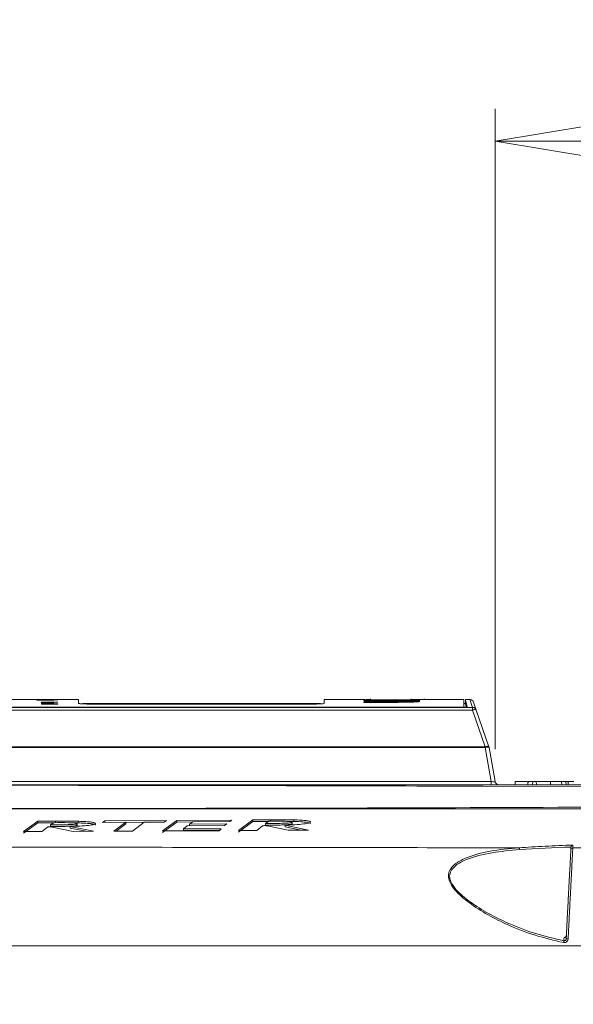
# Model space of a CAD drawing. Header units: millimetres. Extents: x 0 to 2100, y 0 to 1485.
# Tile 74 of 118: x 1267 to 1353, y 512 to 664. Entities that reach past the tile are written whole.
import ezdxf

# ---------------------------------------------------------------- set-up
doc = ezdxf.new("R2010")
doc.units = ezdxf.units.MM
doc.header["$LTSCALE"] = 5
doc.styles.add('SLDTEXTSTYLE1', font='TXT', dxfattribs={"width": 0.75})
doc.dimstyles.new('SLDDIMSTYLE0', dxfattribs={"dimtxt": 12.5, "dimasz": 15, "dimexe": 0, "dimexo": 0.0625, "dimgap": 3.125, "dimtad": 1, "dimdec": 0, "dimlfac": 0.8, "dimrnd": 1e-09, "dimzin": 12, "dimdsep": 46, "dimtxsty": 'SLDTEXTSTYLE1', "dimblk1": 'CLOSED', "dimblk2": 'CLOSED', "dimsah": 1, "dimcen": 0.09, "dimadec": 0, "dimazin": 3, "dimtfac": 1, "dimtofl": 0, "dimtmove": 0, "dimatfit": 3, "dimldrblk": 'CLOSED', "dimfxl": 1, "dimfrac": 2, "dimtolj": 1, "dimtzin": 12, "dimarcsym": 0})

# ---------------------------------------------------------------- blocks, each defined once
blk = doc.blocks.new('_CLOSED')
at = {"color": 0, "linetype": 'ByBlock', "lineweight": -2}
for p, q in [((-1, 0.166667), (0, 0)), ((-1, 0.166667), (-1, -0.166667)), ((0, 0), (-1, -0.166667)), ((0, 0), (-1, 0))]:
    blk.add_line(p, q, dxfattribs=at)
blk = doc.blocks.new('_D_8')
at = {"color": 7, "linetype": 'Continuous', "lineweight": 0}
for p, q in [((1340.4, 551.19), (1340.4, 650.58)), ((1433.19, 262.98), (1433.19, 650.58)), ((1433.19, 645.58), (1340.4, 645.58))]:
    blk.add_line(p, q, dxfattribs=at)
at = {"color": 7, "linetype": 'Continuous', "lineweight": 0, "xscale": 15, "yscale": 15, "rotation": 180}
blk.add_blockref('_CLOSED', (1340.4, 645.58), dxfattribs=at)
at = {"color": 7, "linetype": 'Continuous', "lineweight": 0, "xscale": 15, "yscale": 15}
blk.add_blockref('_CLOSED', (1433.19, 645.58), dxfattribs=at)
at = {"color": 7, "linetype": 'Continuous', "lineweight": 0, "insert": (1377.56, 661.69), "char_height": 12.5, "attachment_point": 1, "style": 'SLDTEXTSTYLE1'}
blk.add_mtext('74', dxfattribs=at)
blk = doc.blocks.new('_D_9')
at = {"color": 7, "linetype": 'Continuous', "lineweight": 0}
for p, q in [((868.46, 549.44), (868.46, 715.62)), ((1433.19, 262.98), (1433.19, 715.62)), ((1433.19, 710.62), (868.46, 710.62))]:
    blk.add_line(p, q, dxfattribs=at)
at = {"color": 7, "linetype": 'Continuous', "lineweight": 0, "xscale": 15, "yscale": 15, "rotation": 180}
blk.add_blockref('_CLOSED', (868.46, 710.62), dxfattribs=at)
at = {"color": 7, "linetype": 'Continuous', "lineweight": 0, "xscale": 15, "yscale": 15}
blk.add_blockref('_CLOSED', (1433.19, 710.62), dxfattribs=at)
at = {"color": 7, "linetype": 'Continuous', "lineweight": 0, "insert": (1136.97, 726.73), "char_height": 12.5, "attachment_point": 1, "style": 'SLDTEXTSTYLE1'}
blk.add_mtext('452', dxfattribs=at)
blk = doc.blocks.new('_D_10')
at = {"color": 7, "linetype": 'Continuous', "lineweight": 0}
for p, q in [((800.19, 450.18), (800.19, 745.62)), ((1433.19, 262.98), (1433.19, 745.62)), ((800.19, 740.62), (1433.19, 740.62))]:
    blk.add_line(p, q, dxfattribs=at)
at = {"color": 7, "linetype": 'Continuous', "lineweight": 0, "xscale": 15, "yscale": 15}
for p, rotation in [((800.19, 740.62), 180), ((1433.19, 740.62), 360)]:
    blk.add_blockref('_CLOSED', p, dxfattribs=dict(at, rotation=rotation))
at = {"color": 7, "linetype": 'Continuous', "lineweight": 0, "insert": (1102.84, 756.73), "char_height": 12.5, "attachment_point": 1, "style": 'SLDTEXTSTYLE1'}
blk.add_mtext('506', dxfattribs=at)
blk = doc.blocks.new('_D_11')
at = {"color": 7, "linetype": 'Continuous', "lineweight": 0}
for p, q in [((778.94, 335.18), (778.94, 775.62)), ((1433.19, 262.98), (1433.19, 775.62)), ((778.94, 770.62), (1433.19, 770.62))]:
    blk.add_line(p, q, dxfattribs=at)
at = {"color": 7, "linetype": 'Continuous', "lineweight": 0, "xscale": 15, "yscale": 15}
for p, rotation in [((778.94, 770.62), 180), ((1433.19, 770.62), 360)]:
    blk.add_blockref('_CLOSED', p, dxfattribs=dict(at, rotation=rotation))
at = {"color": 7, "linetype": 'Continuous', "lineweight": 0, "insert": (1092.21, 786.73), "char_height": 12.5, "attachment_point": 1, "style": 'SLDTEXTSTYLE1'}
blk.add_mtext('523', dxfattribs=at)
blk = doc.blocks.new('_D_18')
at = {"color": 7, "linetype": 'Continuous', "lineweight": 0}
for p, q in [((1155.06, 551.19), (1155.06, 685.62)), ((1433.19, 262.98), (1433.19, 685.62)), ((1433.19, 680.62), (1155.06, 680.62))]:
    blk.add_line(p, q, dxfattribs=at)
at = {"color": 7, "linetype": 'Continuous', "lineweight": 0, "xscale": 15, "yscale": 15, "rotation": 180}
blk.add_blockref('_CLOSED', (1155.06, 680.62), dxfattribs=at)
at = {"color": 7, "linetype": 'Continuous', "lineweight": 0, "xscale": 15, "yscale": 15}
blk.add_blockref('_CLOSED', (1433.19, 680.62), dxfattribs=at)
at = {"color": 7, "linetype": 'Continuous', "lineweight": 0, "insert": (1280.27, 696.73), "char_height": 12.5, "attachment_point": 1, "style": 'SLDTEXTSTYLE1'}
blk.add_mtext('223', dxfattribs=at)

msp = doc.modelspace()

# ---------------------------------------------------------------- linework, layer by layer
at = {"color": 7, "linetype": 'Continuous', "lineweight": 15}
for p, q in [((1275.73, 558.925), (1252.633, 558.925)), ((1271.84, 558.847), (1269.272, 558.847)), ((1269.272, 558.847), (1269.272, 558.843)), ((1269.272, 558.843), (1270.199, 558.843)), ((1272.235, 558.888), (1269.963, 558.888)), ((1269.963, 558.888), (1269.963, 558.884)), ((1269.963, 558.884), (1272.235, 558.884)), ((1271.84, 558.872), (1269.963, 558.872)), ((1269.963, 558.872), (1269.963, 558.868)), ((1269.963, 558.868), (1270.96, 558.868)), ((1269.963, 558.858), (1269.963, 558.854)), ((1271.84, 558.858), (1269.963, 558.858)), ((1269.963, 558.854), (1271.84, 558.854)), ((1272.531, 558.512), (1269.963, 558.512)), ((1269.963, 558.512), (1269.963, 558.46)), ((1269.963, 558.46), (1270.259, 558.46)), ((1269.963, 558.262), (1269.963, 558.248)), ((1272.531, 558.233), (1269.963, 558.233)), ((1269.963, 558.233), (1269.963, 558.22)), ((1269.963, 558.22), (1272.531, 558.22)), ((1270.226, 558.251), (1270.226, 558.289)), ((1270.259, 558.46), (1270.259, 558.5)), ((1270.259, 558.5), (1272.531, 558.5)), ((1270.46, 558.294), (1270.46, 558.316)), ((1270.852, 558.267), (1270.756, 558.267)), ((1270.778, 558.252), (1271.18, 558.252)), ((1270.852, 558.252), (1270.852, 558.267)), ((1270.993, 558.252), (1270.993, 558.299)), ((1271.148, 558.252), (1271.148, 558.267)), ((1271.225, 558.252), (1271.225, 558.267)), ((1271.542, 558.843), (1271.84, 558.843)), ((1271.576, 558.861), (1271.576, 558.864)), ((1271.578, 558.869), (1271.84, 558.869)), ((1271.578, 558.861), (1271.578, 558.869)), ((1271.84, 558.869), (1271.84, 558.872)), ((1271.84, 558.854), (1271.84, 558.858)), ((1271.84, 558.843), (1271.84, 558.847)), ((1272.531, 558.858), (1272.202, 558.858)), ((1272.202, 558.858), (1272.202, 558.854)), ((1272.202, 558.854), (1272.531, 558.854)), ((1272.531, 558.895), (1272.235, 558.895)), ((1272.235, 558.895), (1272.235, 558.888)), ((1272.235, 558.884), (1272.235, 558.888)), ((1272.235, 558.884), (1272.235, 558.876)), ((1272.235, 558.876), (1272.531, 558.876)), ((1272.531, 558.876), (1272.531, 558.895)), ((1272.531, 558.854), (1272.531, 558.858)), ((1272.531, 558.5), (1272.531, 558.512)), ((1272.531, 558.22), (1272.531, 558.233)), ((1275.73, 558.925), (1275.73, 558.306)), ((1275.909, 558.3), (1275.748, 558.3)), ((1313.311, 558.3), (1276.472, 558.3)), ((1278.23, 558.205), (1311.355, 558.205)), ((1320.188, 558.925), (1313.855, 558.925)), ((1313.855, 558.306), (1313.855, 558.925)), ((1319.999, 558.808), (1319.999, 558.825)), ((1319.999, 558.825), (1324.436, 558.825)), ((1324.436, 558.808), (1319.999, 558.808)), ((1319.999, 558.776), (1319.999, 558.795)), ((1319.999, 558.795), (1324.436, 558.795)), ((1324.436, 558.776), (1319.999, 558.776)), ((1319.999, 558.716), (1324.436, 558.716)), ((1319.999, 558.692), (1319.999, 558.716)), ((1324.436, 558.692), (1319.999, 558.692)), ((1319.999, 558.674), (1324.436, 558.674)), ((1319.999, 558.647), (1319.999, 558.674)), ((1324.436, 558.647), (1319.999, 558.647)), ((1319.999, 558.535), (1319.999, 558.567)), ((1319.999, 558.567), (1324.436, 558.567)), ((1324.436, 558.535), (1319.999, 558.535)), ((1319.999, 558.512), (1324.436, 558.512)), ((1319.999, 558.478), (1319.999, 558.512)), ((1324.436, 558.478), (1319.999, 558.478)), ((1321.049, 559.02), (1321.049, 558.808)), ((1327.349, 558.773), (1327.349, 559.02)), ((1329.449, 558.919), (1329.449, 559.013)), ((1331.056, 558.925), (1330.293, 558.925)), ((1335.543, 558.925), (1332.076, 558.925)), ((1335.543, 557.752), (1335.543, 558.925)), ((1335.793, 558.3), (1335.543, 558.3)), ((1336.458, 558.925), (1335.793, 558.925)), ((1335.793, 558.925), (1335.793, 558.3)), ((1337.472, 557.278), (1337.049, 558.504)), ((1173.299, 557.698), (1336.882, 557.698)), ((1336.882, 557.278), (1173.299, 557.278)), ((1336.085, 557.743), (1174.457, 557.743)), ((1174.604, 557.752), (1335.543, 557.752)), ((1335.543, 557.743), (1335.543, 557.752)), ((1336.882, 557.698), (1336.882, 557.278)), ((1338.849, 551.586), (1336.882, 557.278)), ((1337.472, 557.278), (1339.439, 551.586)), ((1166.745, 551.586), (1338.849, 551.586)), ((1338.849, 551.49), (1166.745, 551.49)), ((1338.849, 551.586), (1338.849, 551.49)), ((1339.783, 546.191), (1338.849, 551.49)), ((1339.464, 551.49), (1340.399, 546.191)), ((1165.945, 546.191), (1339.783, 546.191)), ((1339.783, 546.191), (1339.783, 545.675)), ((1343.533, 546.175), (1343.49, 545.675)), ((1343.533, 546.175), (1345.373, 546.175)), ((1345.533, 546.175), (1345.49, 545.675)), ((1346.267, 546.175), (1345.533, 546.175)), ((1346.267, 546.175), (1346.223, 545.675)), ((1346.776, 546.175), (1346.267, 546.175)), ((1346.776, 546.175), (1346.82, 545.675)), ((1348.977, 546.175), (1346.776, 546.175)), ((1348.977, 546.175), (1349.021, 545.675)), ((1348.977, 546.175), (1350.696, 546.175)), ((1350.696, 546.175), (1350.74, 545.675)), ((1350.696, 546.175), (1351.388, 546.175)), ((1351.415, 545.675), (1351.388, 546.175)), ((1351.388, 546.175), (1351.74, 546.175)), ((1351.74, 546.175), (1351.74, 545.675)), ((1351.74, 546.175), (1352.601, 546.175)), ((1269.405, 540.021), (1267.179, 538.425)), ((1267.179, 538.174), (1269.405, 539.77)), ((1272.162, 540.034), (1269.405, 540.021)), ((1269.405, 540.021), (1269.405, 539.77)), ((1269.405, 539.77), (1271.882, 539.782)), ((1271.399, 539.456), (1271.911, 539.802)), ((1272.162, 540.034), (1272.162, 539.784)), ((1274.935, 539.775), (1275.756, 539.764)), ((1275.524, 539.668), (1275.524, 539.417)), ((1275.756, 540.015), (1275.756, 539.764)), ((1279.798, 540.076), (1279.432, 539.841)), ((1279.432, 539.841), (1283.054, 539.862)), ((1289.363, 540.135), (1279.798, 540.076)), ((1279.798, 540.076), (1279.798, 539.825)), ((1283.054, 539.862), (1281.222, 538.479)), ((1281.557, 538.481), (1283.054, 539.611)), ((1283.054, 539.862), (1283.054, 539.611)), ((1283.054, 539.845), (1285.906, 539.862)), ((1284.094, 538.492), (1285.929, 539.879)), ((1285.929, 539.879), (1289.02, 539.899)), ((1290.979, 540.145), (1288.753, 538.514)), ((1288.753, 538.262), (1290.979, 539.894)), ((1289.02, 539.899), (1289.363, 540.135)), ((1299.54, 540.206), (1290.979, 540.145)), ((1290.979, 540.145), (1290.979, 539.894)), ((1290.979, 539.894), (1293.461, 539.912)), ((1292.97, 539.577), (1293.485, 539.928)), ((1298.745, 539.616), (1292.97, 539.577)), ((1292.97, 539.577), (1292.97, 539.325)), ((1293.485, 539.928), (1299.206, 539.969)), ((1298.407, 539.343), (1298.745, 539.616)), ((1299.206, 539.969), (1299.54, 540.206)), ((1302.783, 540.23), (1300.557, 538.576)), ((1300.557, 538.324), (1302.783, 539.98)), ((1305.54, 540.252), (1302.783, 540.23)), ((1302.783, 540.23), (1302.783, 539.98)), ((1302.783, 539.98), (1305.267, 539.999)), ((1304.777, 539.659), (1305.289, 540.015)), ((1304.777, 539.659), (1304.777, 539.408)), ((1305.54, 540.252), (1305.54, 540.001)), ((1308.222, 540.001), (1309.134, 539.992)), ((1308.902, 539.888), (1308.902, 539.637)), ((1309.134, 540.242), (1309.134, 539.992)), ((1267.179, 538.425), (1270.054, 538.435)), ((1270.054, 538.435), (1270.921, 539.113)), ((1271.399, 539.456), (1271.399, 539.205)), ((1271.625, 539.129), (1274.884, 538.453)), ((1278.068, 538.466), (1274.404, 539.222)), ((1274.404, 539.222), (1274.404, 538.97)), ((1274.404, 538.97), (1276.871, 538.461)), ((1274.884, 538.453), (1278.068, 538.466)), ((1281.222, 538.479), (1284.094, 538.492)), ((1288.753, 538.514), (1297.536, 538.559)), ((1292, 538.837), (1292.597, 539.305)), ((1297.87, 538.871), (1292, 538.837)), ((1292, 538.837), (1292, 538.585)), ((1292, 538.585), (1297.599, 538.617)), ((1292.597, 539.305), (1298.407, 539.343)), ((1292.97, 539.325), (1298.432, 539.362)), ((1297.536, 538.559), (1297.87, 538.871)), ((1300.557, 538.576), (1303.432, 538.592)), ((1303.432, 538.592), (1304.299, 539.303)), ((1305.003, 539.321), (1308.263, 538.622)), ((1311.446, 538.642), (1307.782, 539.424)), ((1307.782, 539.424), (1307.782, 539.173)), ((1307.782, 539.173), (1310.301, 538.635)), ((1308.263, 538.622), (1311.446, 538.642)), ((1352.162, 535.605), (1352.181, 535.982)), ((1352.181, 535.982), (1352.186, 536.02)), ((872.158, 520.675), (1355.701, 520.675))]:
    msp.add_line(p, q, dxfattribs=at)
at = {"color": 8, "linetype": 'Continuous', "lineweight": 15}
for p, q in [((1271.04, 558.252), (1271.04, 558.289)), ((1324.436, 558.808), (1324.436, 558.825)), ((1324.436, 558.776), (1324.436, 558.795)), ((1324.436, 558.692), (1324.436, 558.716)), ((1324.436, 558.647), (1324.436, 558.674)), ((1324.436, 558.535), (1324.436, 558.567)), ((1324.436, 558.478), (1324.436, 558.512)), ((1336.882, 557.698), (1336.458, 558.925)), ((1356.719, 545.389), (1338.55, 545.456))]:
    msp.add_line(p, q, dxfattribs=at)
at = {"color": 7, "linetype": 'Continuous', "lineweight": 15, "flags": 128}
for points in [[(1337.472, 557.278), (1337.451, 557.308), (1337.411, 557.33), (1337.352, 557.344), (1337.279, 557.348), (1337.192, 557.344), (1337.094, 557.33), (1336.99, 557.308), (1336.882, 557.278)], [(1339.439, 551.586), (1339.418, 551.615), (1339.378, 551.638), (1339.32, 551.651), (1339.246, 551.656), (1339.159, 551.651), (1339.061, 551.638), (1338.957, 551.615), (1338.849, 551.586)], [(1345.487, 546.175), (1345.474, 546.025), (1345.461, 545.875), (1345.444, 545.675)], [(1352.461, 535.884), (1353.753, 535.881), (1354.768, 535.879)]]:
    msp.add_lwpolyline(points, dxfattribs=at)
at = {"color": 7, "linetype": 'Continuous', "lineweight": 15}
for centre, radius, start, end in [((1276.472, 557.987), 0.313, 93.61209, 123.51808), ((1336.458, 558.3), 0.625, 19.06335, 81.71475), ((1336.883, 557.074), 0.624, 19.09114, 90.0925), ((1339.156, 550.572), 0.968, 71.46881, 108.53119), ((1338.849, 551.381), 0.625, 10, 19.06335), ((1341.014, 546.3), 0.625, 190, 270), ((1343.809, 535.635), 0.38, 356.8599, 44.22255), ((1352.458, 535.587), 0.297, 89.39724, 176.51212), ((1360.057, 519.476), 9.199, 167.44307, 169.23485), ((1351.611, 520.793), 0.979, 82.66166, 100.27532)]:
    msp.add_arc(centre, radius, start, end, dxfattribs=at)
for centre, major_axis, ratio, start_param, end_param in [((1273.767, -261.925), (0, 820.85), 0.1, 0.0379264, 0.0383278), ((1268.138, -261.925), (0, 820.85), 0.1, 6.2448976, 6.245299), ((1274.478, -261.925), (0, 820.85), 0.1, 0.0385687, 0.0389701), ((1243.162, -261.925), (2277.859, 0), 0.3603604, 1.5582304, 1.5583558), ((1327.094, -261.925), (0, 820.85), 0.7256297, 6.2787277, 6.279763), ((1339.745, 546.3), (0.654, -0.114), 0.1517168, 4.7974214, 6.3380595)]:
    msp.add_ellipse(centre, major_axis=major_axis, ratio=ratio, start_param=start_param, end_param=end_param, dxfattribs=at)
for points, knots in [([(1270.199, 558.843), (1270.131, 558.842), (1270.02, 558.841), (1269.939, 558.838), (1269.933, 558.837), (1269.93, 558.836)], [0, 0, 0, 0, 0.4603217, 0.7665797, 1, 1, 1, 1]), ([(1269.93, 558.836), (1269.941, 558.834), (1269.962, 558.832), (1270.113, 558.828), (1270.352, 558.825), (1270.633, 558.824), (1270.834, 558.824), (1270.915, 558.824)], [0, 0, 0, 0, 0.1937138, 0.3882592, 0.5749877, 0.8270239, 1, 1, 1, 1]), ([(1270.901, 558.452), (1270.738, 558.452), (1270.485, 558.451), (1270.189, 558.445), (1270.021, 558.438), (1269.939, 558.43), (1269.933, 558.425), (1269.93, 558.423)], [0, 0, 0, 0, 0.331209, 0.512032, 0.6930595, 0.8734581, 1, 1, 1, 1]), ([(1269.93, 558.423), (1269.945, 558.418), (1269.971, 558.41), (1270.149, 558.401), (1270.384, 558.395), (1270.658, 558.392), (1270.845, 558.392), (1270.928, 558.392)], [0, 0, 0, 0, 0.2589995, 0.4398546, 0.6215097, 0.8330869, 1, 1, 1, 1]), ([(1270.894, 558.383), (1270.728, 558.382), (1270.473, 558.382), (1270.177, 558.375), (1270.014, 558.367), (1269.939, 558.359), (1269.933, 558.354), (1269.93, 558.352)], [0, 0, 0, 0, 0.3402301, 0.521818, 0.7038503, 0.8791432, 1, 1, 1, 1]), ([(1269.93, 558.352), (1269.938, 558.348), (1269.953, 558.341), (1270.085, 558.333), (1270.269, 558.327), (1270.46, 558.324), (1270.581, 558.323), (1270.622, 558.322)], [0, 0, 0, 0, 0.2527287, 0.4632456, 0.6736886, 0.8903787, 1, 1, 1, 1]), ([(1270.46, 558.316), (1270.397, 558.316), (1270.27, 558.315), (1270.112, 558.312), (1269.995, 558.306), (1269.938, 558.299), (1269.933, 558.294), (1269.93, 558.292)], [0, 0, 0, 0, 0.2058583, 0.4143966, 0.5902691, 0.8111413, 1, 1, 1, 1]), ([(1269.93, 558.292), (1269.933, 558.29), (1269.942, 558.283), (1270.033, 558.274), (1270.144, 558.268), (1270.193, 558.266)], [0, 0, 0, 0, 0.2551818, 0.6650775, 1, 1, 1, 1]), ([(1270.193, 558.266), (1270.173, 558.265), (1270.131, 558.265), (1270.05, 558.264), (1269.998, 558.263), (1269.963, 558.262)], [0, 0, 0, 0, 0.2520845, 0.5045487, 1, 1, 1, 1]), ([(1269.963, 558.248), (1270.028, 558.249), (1270.159, 558.251), (1270.437, 558.252), (1270.642, 558.252), (1270.778, 558.252)], [0, 0, 0, 0, 0.2538078, 0.5076447, 1, 1, 1, 1]), ([(1270.226, 558.836), (1270.231, 558.837), (1270.241, 558.838), (1270.319, 558.84), (1270.432, 558.841), (1270.622, 558.843), (1270.781, 558.843), (1270.886, 558.843)], [0, 0, 0, 0, 0.1624889, 0.3261512, 0.4793804, 0.6549509, 1, 1, 1, 1]), ([(1270.911, 558.829), (1270.799, 558.829), (1270.628, 558.829), (1270.416, 558.83), (1270.3, 558.832), (1270.235, 558.834), (1270.229, 558.835), (1270.226, 558.836)], [0, 0, 0, 0, 0.3539681, 0.5425641, 0.7321836, 0.8780846, 1, 1, 1, 1]), ([(1270.226, 558.423), (1270.232, 558.425), (1270.242, 558.429), (1270.337, 558.434), (1270.481, 558.438), (1270.677, 558.441), (1270.825, 558.441), (1270.902, 558.441)], [0, 0, 0, 0, 0.1853023, 0.3722346, 0.5407153, 0.758673, 1, 1, 1, 1]), ([(1270.912, 558.404), (1270.802, 558.404), (1270.632, 558.405), (1270.421, 558.408), (1270.298, 558.413), (1270.235, 558.418), (1270.229, 558.421), (1270.226, 558.423)], [0, 0, 0, 0, 0.3362818, 0.5208417, 0.7064064, 0.8817302, 1, 1, 1, 1]), ([(1270.226, 558.352), (1270.231, 558.354), (1270.24, 558.358), (1270.319, 558.363), (1270.429, 558.367), (1270.627, 558.37), (1270.79, 558.37), (1270.903, 558.371)], [0, 0, 0, 0, 0.1806881, 0.3347849, 0.4884429, 0.6484646, 1, 1, 1, 1]), ([(1270.654, 558.335), (1270.585, 558.336), (1270.47, 558.336), (1270.336, 558.34), (1270.259, 558.344), (1270.23, 558.349), (1270.227, 558.351), (1270.226, 558.352)], [0, 0, 0, 0, 0.3077778, 0.5048184, 0.702004, 0.9060455, 1, 1, 1, 1]), ([(1270.226, 558.289), (1270.229, 558.291), (1270.234, 558.295), (1270.285, 558.299), (1270.348, 558.302), (1270.416, 558.303), (1270.459, 558.303), (1270.479, 558.303)], [0, 0, 0, 0, 0.3501702, 0.5450025, 0.7409155, 0.8765584, 1, 1, 1, 1]), ([(1270.496, 558.269), (1270.446, 558.27), (1270.346, 558.273), (1270.254, 558.28), (1270.229, 558.286), (1270.227, 558.289), (1270.226, 558.289)], [0, 0, 0, 0, 0.30763596, 0.61484765, 0.94516257, 1, 1, 1, 1]), ([(1270.993, 558.299), (1270.96, 558.303), (1270.907, 558.308), (1270.747, 558.313), (1270.6, 558.316), (1270.501, 558.316), (1270.46, 558.316)], [0, 0, 0, 0, 0.3674162, 0.6013506, 0.8349284, 1, 1, 1, 1]), ([(1270.479, 558.303), (1270.505, 558.303), (1270.558, 558.303), (1270.626, 558.301), (1270.684, 558.299), (1270.726, 558.294), (1270.74, 558.289), (1270.75, 558.287)], [0, 0, 0, 0, 0.1404855, 0.2818764, 0.4189846, 0.6246501, 1, 1, 1, 1]), ([(1270.756, 558.267), (1270.734, 558.267), (1270.689, 558.267), (1270.6, 558.267), (1270.537, 558.268), (1270.496, 558.269)], [0, 0, 0, 0, 0.25236338, 0.50492231, 1, 1, 1, 1]), ([(1270.75, 558.287), (1270.755, 558.285), (1270.767, 558.282), (1270.794, 558.275), (1270.829, 558.27), (1270.852, 558.267)], [0, 0, 0, 0, 0.2504957, 0.5010375, 1, 1, 1, 1]), ([(1270.886, 558.843), (1270.99, 558.843), (1271.161, 558.843), (1271.378, 558.841), (1271.505, 558.839), (1271.569, 558.837), (1271.574, 558.836), (1271.576, 558.836)], [0, 0, 0, 0, 0.3301995, 0.5420973, 0.7549326, 0.8953578, 1, 1, 1, 1]), ([(1271.873, 558.352), (1271.861, 558.356), (1271.841, 558.363), (1271.695, 558.372), (1271.472, 558.379), (1271.191, 558.382), (1270.987, 558.383), (1270.894, 558.383)], [0, 0, 0, 0, 0.2322425, 0.4055203, 0.5799431, 0.8097411, 1, 1, 1, 1]), ([(1271.666, 558.443), (1271.616, 558.444), (1271.496, 558.448), (1271.227, 558.452), (1271.017, 558.452), (1270.901, 558.452)], [0, 0, 0, 0, 0.2486812, 0.5878679, 1, 1, 1, 1]), ([(1270.902, 558.441), (1271.01, 558.441), (1271.177, 558.44), (1271.384, 558.437), (1271.508, 558.432), (1271.57, 558.427), (1271.574, 558.424), (1271.576, 558.423)], [0, 0, 0, 0, 0.3303219, 0.5170272, 0.7045303, 0.882519, 1, 1, 1, 1]), ([(1270.903, 558.371), (1271.006, 558.37), (1271.167, 558.37), (1271.371, 558.367), (1271.496, 558.363), (1271.565, 558.357), (1271.573, 558.353), (1271.576, 558.352)], [0, 0, 0, 0, 0.3197643, 0.5002242, 0.6819313, 0.8472481, 1, 1, 1, 1]), ([(1271.576, 558.836), (1271.572, 558.835), (1271.563, 558.834), (1271.485, 558.832), (1271.373, 558.83), (1271.179, 558.829), (1271.017, 558.829), (1270.911, 558.829)], [0, 0, 0, 0, 0.1558387, 0.3125748, 0.4688017, 0.6535028, 1, 1, 1, 1]), ([(1271.576, 558.423), (1271.571, 558.421), (1271.561, 558.416), (1271.466, 558.411), (1271.334, 558.407), (1271.145, 558.404), (1271, 558.404), (1270.912, 558.404)], [0, 0, 0, 0, 0.1854201, 0.3722953, 0.5432025, 0.7248451, 1, 1, 1, 1]), ([(1270.915, 558.824), (1271.062, 558.824), (1271.299, 558.824), (1271.596, 558.826), (1271.777, 558.829), (1271.863, 558.833), (1271.87, 558.834), (1271.873, 558.835)], [0, 0, 0, 0, 0.3203529, 0.5150677, 0.7113387, 0.8835092, 1, 1, 1, 1]), ([(1270.928, 558.392), (1271.063, 558.393), (1271.292, 558.393), (1271.579, 558.399), (1271.764, 558.406), (1271.861, 558.415), (1271.869, 558.42), (1271.873, 558.423)], [0, 0, 0, 0, 0.2810771, 0.4742905, 0.6679573, 0.8553375, 1, 1, 1, 1]), ([(1270.96, 558.868), (1270.992, 558.868), (1271.055, 558.868), (1271.182, 558.868), (1271.275, 558.868), (1271.336, 558.868)], [0, 0, 0, 0, 0.2506814, 0.5014692, 1, 1, 1, 1]), ([(1271.04, 558.289), (1271.037, 558.289), (1271.032, 558.291), (1271.021, 558.294), (1271.01, 558.297), (1270.999, 558.298), (1270.993, 558.299)], [0, 0, 0, 0, 0.2499899, 0.4999934, 0.749722, 1, 1, 1, 1]), ([(1271.148, 558.267), (1271.135, 558.269), (1271.107, 558.272), (1271.072, 558.279), (1271.053, 558.285), (1271.04, 558.289)], [0, 0, 0, 0, 0.25050984, 0.50094615, 1, 1, 1, 1]), ([(1271.225, 558.267), (1271.219, 558.267), (1271.206, 558.267), (1271.18, 558.267), (1271.161, 558.267), (1271.148, 558.267)], [0, 0, 0, 0, 0.2502476, 0.5004398, 1, 1, 1, 1]), ([(1271.18, 558.252), (1271.203, 558.252), (1271.25, 558.252), (1271.344, 558.252), (1271.415, 558.253), (1271.461, 558.253)], [0, 0, 0, 0, 0.2504491, 0.5009126, 1, 1, 1, 1]), ([(1271.477, 558.27), (1271.456, 558.27), (1271.414, 558.268), (1271.324, 558.267), (1271.261, 558.267), (1271.225, 558.267)], [0, 0, 0, 0, 0.3031549, 0.6050869, 1, 1, 1, 1]), ([(1271.576, 558.352), (1271.572, 558.35), (1271.564, 558.346), (1271.492, 558.341), (1271.387, 558.338), (1271.297, 558.337), (1271.247, 558.336)], [0, 0, 0, 0, 0.2810358, 0.5036533, 0.726772, 1, 1, 1, 1]), ([(1271.28, 558.324), (1271.37, 558.325), (1271.529, 558.326), (1271.715, 558.332), (1271.828, 558.339), (1271.867, 558.346), (1271.871, 558.35), (1271.873, 558.352)], [0, 0, 0, 0, 0.2652451, 0.4735382, 0.6821479, 0.8926656, 1, 1, 1, 1]), ([(1271.28, 558.302), (1271.332, 558.301), (1271.416, 558.3), (1271.508, 558.297), (1271.571, 558.292), (1271.574, 558.287), (1271.576, 558.284)], [0, 0, 0, 0, 0.2723598, 0.43973, 0.6077687, 1, 1, 1, 1]), ([(1271.873, 558.282), (1271.864, 558.287), (1271.85, 558.296), (1271.726, 558.306), (1271.554, 558.312), (1271.399, 558.314), (1271.313, 558.315)], [0, 0, 0, 0, 0.3884986, 0.5739612, 0.7614008, 1, 1, 1, 1]), ([(1271.336, 558.868), (1271.385, 558.868), (1271.466, 558.867), (1271.545, 558.866), (1271.573, 558.865), (1271.576, 558.865), (1271.576, 558.864)], [0, 0, 0, 0, 0.3918647, 0.6450275, 0.8999703, 1, 1, 1, 1]), ([(1271.461, 558.253), (1271.516, 558.254), (1271.613, 558.255), (1271.737, 558.259), (1271.83, 558.266), (1271.869, 558.274), (1271.872, 558.28), (1271.873, 558.282)], [0, 0, 0, 0, 0.1889411, 0.3330575, 0.5287619, 0.8404636, 1, 1, 1, 1]), ([(1271.576, 558.284), (1271.575, 558.283), (1271.574, 558.28), (1271.556, 558.276), (1271.521, 558.273), (1271.484, 558.271), (1271.477, 558.27)], [0, 0, 0, 0, 0.2533923, 0.5072, 0.9011098, 1, 1, 1, 1]), ([(1271.576, 558.864), (1271.575, 558.864), (1271.571, 558.864), (1271.544, 558.863), (1271.512, 558.862), (1271.499, 558.862)], [0, 0, 0, 0, 0.2535729, 0.7058182, 1, 1, 1, 1]), ([(1271.873, 558.835), (1271.868, 558.836), (1271.857, 558.838), (1271.733, 558.841), (1271.609, 558.842), (1271.542, 558.843)], [0, 0, 0, 0, 0.3112215, 0.6265317, 1, 1, 1, 1]), ([(1271.873, 558.864), (1271.869, 558.865), (1271.86, 558.866), (1271.77, 558.867), (1271.659, 558.868), (1271.586, 558.869), (1271.578, 558.869)], [0, 0, 0, 0, 0.2471172, 0.4962042, 0.9432812, 1, 1, 1, 1]), ([(1271.873, 558.423), (1271.87, 558.424), (1271.863, 558.429), (1271.799, 558.437), (1271.705, 558.441), (1271.666, 558.443)], [0, 0, 0, 0, 0.2558187, 0.6947828, 1, 1, 1, 1]), ([(1271.785, 558.86), (1271.797, 558.861), (1271.822, 558.861), (1271.861, 558.863), (1271.868, 558.864), (1271.873, 558.864)], [0, 0, 0, 0, 0.2521889, 0.5047317, 1, 1, 1, 1]), ([(1278.23, 558.205), (1277.949, 558.206), (1277.388, 558.209), (1276.639, 558.227), (1276.073, 558.253), (1275.773, 558.281), (1275.743, 558.299), (1275.73, 558.306)], [0, 0, 0, 0, 0.2144693, 0.4289354, 0.6434901, 0.8582208, 1, 1, 1, 1]), ([(1313.855, 558.306), (1313.828, 558.295), (1313.772, 558.273), (1313.341, 558.243), (1312.706, 558.219), (1312.003, 558.207), (1311.539, 558.206), (1311.355, 558.205)], [0, 0, 0, 0, 0.21490641, 0.42981485, 0.64465938, 0.85934027, 1, 1, 1, 1]), ([(1320.053, 558.885), (1320.039, 558.884), (1319.981, 558.878), (1320.371, 558.865), (1321.182, 558.85), (1322.366, 558.838), (1323.748, 558.832), (1325.182, 558.834), (1326.505, 558.842), (1327.57, 558.855), (1328.251, 558.871), (1328.485, 558.886), (1328.203, 558.899), (1327.776, 558.906), (1327.382, 558.908), (1327.346, 558.908)], [0, 0, 0, 0, 0.0299083, 0.11734253, 0.20461665, 0.29211501, 0.37958482, 0.46687756, 0.55423592, 0.64169153, 0.72915163, 0.81641685, 0.90390966, 0.99137643, 1, 1, 1, 1]), ([(1321.049, 558.907), (1320.904, 558.906), (1320.425, 558.903), (1320.235, 558.898), (1320.102, 558.894)], [0, 0, 0, 0, 0.3041334, 1, 1, 1, 1]), ([(1321.09, 558.885), (1321.079, 558.884), (1321.036, 558.88), (1321.328, 558.871), (1321.936, 558.86), (1322.824, 558.852), (1323.861, 558.848), (1324.936, 558.849), (1325.93, 558.854), (1326.722, 558.864), (1327.251, 558.875), (1327.314, 558.882), (1327.344, 558.885)], [0, 0, 0, 0, 0.0367495, 0.1441842, 0.2514207, 0.3589319, 0.4664089, 0.5736702, 0.6810199, 0.7883653, 0.8959239, 1, 1, 1, 1]), ([(1321.815, 558.885), (1321.807, 558.884), (1321.774, 558.881), (1321.998, 558.874), (1322.465, 558.866), (1323.145, 558.861), (1323.94, 558.858), (1324.765, 558.858), (1325.526, 558.862), (1326.134, 558.869), (1326.539, 558.877), (1326.587, 558.883), (1326.611, 558.885)], [0, 0, 0, 0, 0.0366164, 0.1441861, 0.2514253, 0.3589371, 0.4664152, 0.573685, 0.6812301, 0.7883712, 0.8959281, 1, 1, 1, 1]), ([(1322.852, 558.885), (1322.847, 558.885), (1322.829, 558.883), (1322.955, 558.879), (1323.219, 558.875), (1323.604, 558.872), (1324.053, 558.871), (1324.519, 558.871), (1324.95, 558.873), (1325.292, 558.877), (1325.522, 558.881), (1325.549, 558.884), (1325.562, 558.885)], [0, 0, 0, 0, 0.0366416, 0.1439556, 0.2515912, 0.3589585, 0.4662867, 0.5738935, 0.6812586, 0.7884007, 0.8956752, 1, 1, 1, 1]), ([(1324.436, 558.825), (1324.916, 558.825), (1325.878, 558.823), (1327.157, 558.811), (1328.13, 558.793), (1328.69, 558.767), (1328.764, 558.737), (1328.394, 558.707), (1327.86, 558.69), (1327.617, 558.683)], [0, 0, 0, 0, 0.1462647, 0.2925464, 0.4387854, 0.585161, 0.7318928, 0.8781827, 1, 1, 1, 1]), ([(1325.932, 558.683), (1326.237, 558.688), (1326.847, 558.697), (1327.446, 558.719), (1327.717, 558.742), (1327.615, 558.765), (1327.155, 558.784), (1326.388, 558.798), (1325.439, 558.807), (1324.756, 558.808), (1324.436, 558.808)], [0, 0, 0, 0, 0.12681051, 0.25362077, 0.38049282, 0.5073899, 0.63428925, 0.76117545, 0.88804445, 1, 1, 1, 1]), ([(1324.436, 558.795), (1324.716, 558.795), (1325.277, 558.794), (1326.024, 558.786), (1326.591, 558.774), (1326.915, 558.759), (1326.96, 558.741), (1326.721, 558.724), (1326.224, 558.708), (1325.525, 558.696), (1324.889, 558.692), (1324.523, 558.692), (1324.436, 558.692)], [0, 0, 0, 0, 0.1073854, 0.214768, 0.3221929, 0.4294394, 0.5368956, 0.6440454, 0.7514383, 0.8591014, 0.9664425, 1, 1, 1, 1]), ([(1324.436, 558.716), (1324.598, 558.716), (1324.923, 558.717), (1325.355, 558.723), (1325.683, 558.731), (1325.871, 558.741), (1325.897, 558.751), (1325.759, 558.761), (1325.471, 558.768), (1325.066, 558.774), (1324.698, 558.776), (1324.486, 558.776), (1324.436, 558.776)], [0, 0, 0, 0, 0.1073768, 0.2147498, 0.3220964, 0.429529, 0.5368706, 0.6440426, 0.7514293, 0.859096, 0.9666394, 1, 1, 1, 1]), ([(1324.436, 558.512), (1324.799, 558.513), (1325.524, 558.516), (1326.49, 558.533), (1327.225, 558.558), (1327.646, 558.588), (1327.705, 558.619), (1327.392, 558.647), (1326.781, 558.67), (1326.203, 558.679), (1325.932, 558.683)], [0, 0, 0, 0, 0.1267213, 0.253442, 0.3802478, 0.5071181, 0.6340412, 0.7609818, 0.8879059, 1, 1, 1, 1]), ([(1327.617, 558.683), (1327.903, 558.673), (1328.476, 558.654), (1328.784, 558.616), (1328.629, 558.574), (1327.994, 558.535), (1326.959, 558.502), (1325.713, 558.482), (1324.834, 558.479), (1324.436, 558.478)], [0, 0, 0, 0, 0.1463185, 0.2926529, 0.4389727, 0.585436, 0.7322199, 0.8784809, 1, 1, 1, 1]), ([(1324.436, 558.674), (1324.716, 558.673), (1325.277, 558.672), (1326.024, 558.661), (1326.591, 558.645), (1326.915, 558.624), (1326.96, 558.6), (1326.721, 558.577), (1326.224, 558.556), (1325.525, 558.541), (1324.889, 558.536), (1324.523, 558.535), (1324.436, 558.535)], [0, 0, 0, 0, 0.1073641, 0.2147252, 0.3221356, 0.4293831, 0.5368556, 0.644032, 0.7514495, 0.8591235, 0.9664568, 1, 1, 1, 1]), ([(1324.436, 558.567), (1324.598, 558.567), (1324.923, 558.568), (1325.355, 558.576), (1325.683, 558.586), (1325.871, 558.599), (1325.897, 558.613), (1325.759, 558.626), (1325.471, 558.637), (1325.066, 558.644), (1324.698, 558.647), (1324.486, 558.647), (1324.436, 558.647)], [0, 0, 0, 0, 0.1073533, 0.2147025, 0.3220343, 0.4294705, 0.5368319, 0.6440313, 0.7514398, 0.8591142, 0.966649, 1, 1, 1, 1]), ([(1328.084, 558.924), (1328.376, 558.925), (1328.832, 558.925), (1329.049, 558.925), (1329.128, 558.925)], [0, 0, 0, 0, 0.6375453, 1, 1, 1, 1]), ([(1329.133, 558.92), (1329.56, 558.922), (1330.413, 558.924), (1331.13, 558.926), (1331.17, 558.925), (1331.188, 558.924)], [0, 0, 0, 0, 0.3573027, 0.7146325, 1, 1, 1, 1]), ([(1332.076, 558.925), (1332.059, 558.925), (1331.97, 558.926), (1331.19, 558.922), (1330.214, 558.919), (1329.749, 558.917)], [0, 0, 0, 0, 0.1147223, 0.5790409, 1, 1, 1, 1]), ([(1335.93, 557.743), (1335.908, 557.834), (1335.809, 558.234), (1335.768, 558.398), (1335.793, 558.3), (1335.793, 558.3)], [0, 0, 0, 0, 0.2272459, 0.999545, 1, 1, 1, 1]), ([(1335.793, 558.925), (1335.805, 558.875), (1335.829, 558.777), (1336, 558.088), (1336.085, 557.743)], [0, 0, 0, 0, 0.4996618, 1, 1, 1, 1]), ([(1338.55, 545.456), (1335.67, 545.467), (1323.856, 545.512), (1302.973, 545.56), (1280.263, 545.594), (1261.894, 545.611), (1247.443, 545.621), (1232.325, 545.629), (1216.5, 545.635), (1200.567, 545.639), (1184.432, 545.642), (1168.205, 545.643), (1151.919, 545.644), (1135.728, 545.645), (1118.06, 545.645), (1098.891, 545.645), (1078.08, 545.644), (1060.522, 545.644), (1046.303, 545.643), (1035.534, 545.641), (1024.696, 545.64), (1013.775, 545.637), (1002.817, 545.634), (991.758, 545.63), (980.654, 545.625), (965.772, 545.616), (947.275, 545.601), (925.299, 545.572), (907.934, 545.536), (889.362, 545.484), (878.08, 545.441), (869.615, 545.408)], [0, 0, 0, 0, 0.0186982, 0.0767218, 0.134904, 0.1640965, 0.193287, 0.226093, 0.2589929, 0.2922624, 0.3256946, 0.3603467, 0.3951017, 0.4300137, 0.4649419, 0.5098264, 0.5547169, 0.5997271, 0.6223308, 0.6449323, 0.6676181, 0.6903029, 0.7132226, 0.7361441, 0.7596229, 0.7831028, 0.8303074, 0.877753, 0.9252798, 0.9439378, 1, 1, 1, 1]), ([(869.714, 545.675), (880.993, 545.675), (899.44, 545.675), (925.356, 545.675), (945.741, 545.675), (964.758, 545.675), (982.339, 545.675), (1000.067, 545.675), (1017.837, 545.675), (1035.393, 545.675), (1052.619, 545.675), (1069.526, 545.675), (1086.289, 545.675), (1102.945, 545.675), (1119.15, 545.675), (1134.966, 545.675), (1150.447, 545.675), (1166.048, 545.675), (1181.986, 545.675), (1198.291, 545.675), (1214.891, 545.675), (1231.498, 545.675), (1249.935, 545.675), (1270.12, 545.675), (1292.002, 545.675), (1313.716, 545.675), (1335.295, 545.675), (1349.634, 545.675), (1356.8, 545.675)], [0, 0, 0, 0, 0.0718853, 0.1175656, 0.1632378, 0.1988484, 0.2345954, 0.2703273, 0.3059544, 0.341464, 0.3760229, 0.4106154, 0.4452777, 0.4799721, 0.5146167, 0.5467089, 0.5788177, 0.6108984, 0.6429522, 0.676192, 0.7095055, 0.74284, 0.7761085, 0.8208156, 0.8655585, 0.9103692, 0.9552105, 1, 1, 1, 1]), ([(1356.867, 541.925), (1344.789, 541.925), (1326.666, 541.925), (1302.349, 541.925), (1282.931, 541.925), (1262.307, 541.925), (1242.805, 541.925), (1225.598, 541.925), (1210.74, 541.925), (1194.269, 541.925), (1176.259, 541.925), (1158.186, 541.925), (1141.606, 541.925), (1121.401, 541.925), (1101.263, 541.925), (1080.987, 541.925), (1065.638, 541.925), (1050.104, 541.925), (1034.888, 541.925), (1020.077, 541.925), (1005.767, 541.925), (991.351, 541.925), (976.884, 541.925), (962.393, 541.925), (945.194, 541.925), (925.386, 541.925), (899.25, 541.925), (880.789, 541.925), (869.681, 541.925)], [0, 0, 0, 0, 0.0745622, 0.1118812, 0.1491975, 0.1931104, 0.2370136, 0.2667684, 0.2965395, 0.3262816, 0.3660083, 0.4059114, 0.4374187, 0.4689286, 0.5319696, 0.5634327, 0.5948912, 0.6265819, 0.6582626, 0.6869038, 0.715586, 0.7442408, 0.7738976, 0.8035792, 0.8332496, 0.8806839, 0.9282105, 1, 1, 1, 1]), ([(894.028, 542.11), (897.076, 542.099), (907.468, 542.063), (925.453, 542.03), (947.369, 541.999), (965.49, 541.984), (979.599, 541.975), (990.357, 541.97), (1001.254, 541.966), (1012.314, 541.963), (1023.438, 541.96), (1036.043, 541.958), (1050.049, 541.956), (1065.415, 541.956), (1080.698, 541.955), (1101.022, 541.955), (1121.224, 541.955), (1141.51, 541.955), (1156.73, 541.956), (1172.006, 541.957), (1187.411, 541.959), (1203.014, 541.961), (1218.946, 541.965), (1235.084, 541.971), (1251.424, 541.98), (1267.748, 541.993), (1284.748, 542.011), (1302.366, 542.039), (1326.697, 542.093), (1344.837, 542.164), (1356.935, 542.211)], [0, 0, 0, 0, 0.0207599, 0.0707937, 0.1209032, 0.1663726, 0.1892174, 0.212061, 0.2353861, 0.2587093, 0.2822942, 0.3058796, 0.3386949, 0.3716417, 0.4048345, 0.4380656, 0.5048278, 0.5382046, 0.5715907, 0.6045084, 0.6374198, 0.6707134, 0.7040069, 0.7384941, 0.7729859, 0.8077716, 0.8425604, 0.8818742, 0.9212168, 1, 1, 1, 1]), ([(1275.524, 539.668), (1275.504, 539.648), (1275.474, 539.618), (1275.306, 539.579), (1275.062, 539.544), (1274.61, 539.511), (1273.364, 539.467), (1272.272, 539.461), (1271.399, 539.456)], [0, 0, 0, 0, 0.1248513, 0.1866745, 0.2488677, 0.3732399, 0.4991881, 1, 1, 1, 1]), ([(1271.911, 539.802), (1272.669, 539.807), (1273.615, 539.814), (1274.707, 539.792), (1275.101, 539.769), (1275.326, 539.743), (1275.49, 539.712), (1275.51, 539.686), (1275.524, 539.668)], [0, 0, 0, 0, 0.5011617, 0.6259518, 0.750068, 0.8125625, 0.8749013, 1, 1, 1, 1]), ([(1275.756, 540.015), (1275.167, 540.025), (1273.988, 540.044), (1272.771, 540.038), (1272.162, 540.034)], [0, 0, 0, 0, 0.49910002, 1, 1, 1, 1]), ([(1274.404, 539.222), (1274.929, 539.239), (1275.98, 539.275), (1277.331, 539.38), (1278.228, 539.526), (1278.324, 539.63), (1278.373, 539.683)], [0, 0, 0, 0, 0.2494746, 0.499322, 0.7493076, 1, 1, 1, 1]), ([(1278.373, 539.683), (1278.342, 539.721), (1278.279, 539.797), (1277.755, 539.898), (1276.868, 539.972), (1276.128, 540.001), (1275.756, 540.015)], [0, 0, 0, 0, 0.2509653, 0.4993529, 0.7482788, 1, 1, 1, 1]), ([(1275.756, 539.764), (1276.257, 539.744), (1277.121, 539.709), (1277.974, 539.615), (1278.318, 539.521), (1278.357, 539.457), (1278.373, 539.431)], [0, 0, 0, 0, 0.3392213, 0.5847206, 0.8298239, 1, 1, 1, 1]), ([(1308.902, 539.888), (1308.882, 539.867), (1308.853, 539.836), (1308.685, 539.796), (1308.44, 539.759), (1307.989, 539.724), (1306.742, 539.675), (1305.65, 539.666), (1304.777, 539.659)], [0, 0, 0, 0, 0.1248528, 0.1866773, 0.2488707, 0.373243, 0.499189, 1, 1, 1, 1]), ([(1304.777, 539.408), (1305.232, 539.412), (1306.078, 539.419), (1307.175, 539.441), (1307.974, 539.471), (1308.482, 539.512), (1308.799, 539.564), (1308.888, 539.608), (1308.9, 539.633), (1308.902, 539.637)], [0, 0, 0, 0, 0.2631071, 0.4894078, 0.6380321, 0.741466, 0.8455661, 0.976004, 1, 1, 1, 1]), ([(1305.289, 540.015), (1306.047, 540.022), (1306.993, 540.032), (1308.085, 540.012), (1308.479, 539.99), (1308.704, 539.964), (1308.868, 539.933), (1308.888, 539.906), (1308.902, 539.888)], [0, 0, 0, 0, 0.5011606, 0.6259504, 0.750066, 0.8125609, 0.8749, 1, 1, 1, 1]), ([(1309.134, 540.242), (1308.545, 540.251), (1307.366, 540.267), (1306.15, 540.257), (1305.54, 540.252)], [0, 0, 0, 0, 0.4990996, 1, 1, 1, 1]), ([(1307.782, 539.424), (1308.307, 539.444), (1309.358, 539.484), (1310.709, 539.596), (1311.606, 539.75), (1311.703, 539.857), (1311.751, 539.91)], [0, 0, 0, 0, 0.2494763, 0.499323, 0.7493073, 1, 1, 1, 1]), ([(1311.751, 539.91), (1311.72, 539.95), (1311.657, 540.028), (1311.134, 540.129), (1310.246, 540.202), (1309.506, 540.229), (1309.134, 540.242)], [0, 0, 0, 0, 0.250967, 0.4993548, 0.7482798, 1, 1, 1, 1]), ([(1309.134, 539.992), (1309.635, 539.972), (1310.499, 539.939), (1311.352, 539.846), (1311.696, 539.751), (1311.735, 539.686), (1311.751, 539.659)], [0, 0, 0, 0, 0.3392359, 0.5846583, 0.8296836, 1, 1, 1, 1]), ([(1271.625, 539.129), (1271.602, 539.132), (1271.556, 539.14), (1271.447, 539.146), (1271.323, 539.149), (1271.196, 539.147), (1271.079, 539.141), (1270.987, 539.132), (1270.937, 539.122), (1270.925, 539.116), (1270.921, 539.113)], [0, 0, 0, 0, 0.1337344, 0.2674896, 0.4007447, 0.5335214, 0.6662334, 0.7993179, 0.9330532, 1, 1, 1, 1]), ([(1271.399, 539.205), (1271.854, 539.208), (1272.699, 539.213), (1273.796, 539.231), (1274.595, 539.258), (1275.104, 539.296), (1275.42, 539.346), (1275.509, 539.388), (1275.522, 539.413), (1275.524, 539.417)], [0, 0, 0, 0, 0.2631076, 0.4892775, 0.6380503, 0.7414351, 0.8454866, 0.9758037, 1, 1, 1, 1]), ([(1305.003, 539.321), (1304.98, 539.325), (1304.934, 539.332), (1304.825, 539.339), (1304.702, 539.341), (1304.574, 539.339), (1304.458, 539.333), (1304.365, 539.322), (1304.315, 539.312), (1304.303, 539.305), (1304.299, 539.303)], [0, 0, 0, 0, 0.1336863, 0.267395, 0.4005686, 0.5332523, 0.6659016, 0.7989814, 0.9327738, 1, 1, 1, 1]), ([(882.29, 535.985), (896.178, 535.956), (924.273, 535.896), (966.936, 535.723), (1010.238, 535.589), (1053.651, 535.626), (1096.75, 535.816), (1142.232, 535.966), (1190.673, 535.998), (1241.977, 536.005), (1293.236, 535.98), (1327.223, 535.927), (1344.082, 535.901)], [0, 0, 0, 0, 0.0902204, 0.18253, 0.277185, 0.3715333, 0.4645307, 0.5572065, 0.6670157, 0.7792147, 0.8904781, 1, 1, 1, 1]), ([(1351.02, 521.195), (1349.559, 521.537), (1346.618, 522.226), (1342.703, 523.741), (1339.247, 525.467), (1336.406, 527.275), (1334.344, 529.03), (1333.323, 530.505), (1333.08, 531.568), (1333.34, 532.515), (1334.217, 533.487), (1336.258, 534.607), (1339.634, 535.468), (1342.552, 535.789), (1344.082, 535.901), (1344.082, 535.901)], [0, 0, 0, 0, 0.1201643, 0.2419454, 0.3358197, 0.4314062, 0.5170985, 0.5635496, 0.5977016, 0.6317784, 0.6751797, 0.7415592, 0.8679948, 0.999998, 1, 1, 1, 1]), ([(1344.189, 535.615), (1342.749, 535.485), (1339.827, 535.222), (1336.479, 534.406), (1334.403, 533.334), (1333.527, 532.421), (1333.264, 531.523), (1333.51, 530.505), (1334.533, 529.083), (1336.563, 527.401), (1339.374, 525.644), (1342.786, 523.971), (1346.692, 522.486), (1349.609, 521.815), (1351.078, 521.476)], [0, 0, 0, 0, 0.1280617, 0.2599435, 0.3258934, 0.3683874, 0.4013221, 0.4343176, 0.479796, 0.5650837, 0.6593106, 0.7556206, 0.8769663, 1, 1, 1, 1]), ([(1344.082, 535.901), (1344.082, 535.901), (1345.43, 535.996), (1348.19, 536.169), (1351.047, 536.274), (1352.484, 536.327)], [0, 0, 0, 0, 0.00000869, 0.49721942, 1, 1, 1, 1]), ([(1352.186, 536.02), (1352.185, 536.02), (1349.458, 535.932), (1346.823, 535.773), (1344.189, 535.615)], [0, 0, 0, 0, 0.0002929, 1, 1, 1, 1]), ([(1351.436, 521.756), (1351.513, 523.235), (1351.635, 525.557), (1351.787, 528.448), (1351.897, 530.545), (1351.993, 532.377), (1352.07, 533.852), (1352.13, 534.992), (1352.151, 535.398), (1352.162, 535.605)], [0, 0, 0, 0, 0.2238642, 0.3516114, 0.4830512, 0.610455, 0.7415243, 0.8689073, 1, 1, 1, 1]), ([(1352.461, 535.884), (1352.461, 535.884), (1352.453, 535.719), (1352.428, 535.241), (1352.37, 534.116), (1352.292, 532.598), (1352.197, 530.745), (1352.087, 528.598), (1351.996, 526.833), (1351.905, 525.065), (1351.829, 523.588), (1351.762, 522.275), (1351.736, 521.764)], [0, 0, 0, 0, 0.0000037, 0.1291621, 0.2583125, 0.3874587, 0.516611, 0.6461154, 0.7756156, 0.8052422, 0.9240843, 1, 1, 1, 1]), ([(1352.484, 536.327), (1352.483, 536.327), (1352.443, 536.318), (1352.365, 536.286), (1352.273, 536.207), (1352.211, 536.114), (1352.194, 536.049), (1352.186, 536.02)], [0, 0, 0, 0, 0.0070541, 0.3387347, 0.6387078, 0.8387562, 1, 1, 1, 1]), ([(1352.484, 536.327), (1352.482, 536.291), (1352.475, 536.145), (1352.467, 535.996), (1352.461, 535.884)], [0, 0, 0, 0, 0.2501996, 1, 1, 1, 1]), ([(1351.02, 521.195), (1351.025, 521.194), (1351.096, 521.18), (1351.238, 521.18), (1351.433, 521.249), (1351.592, 521.381), (1351.705, 521.559), (1351.725, 521.695), (1351.736, 521.764)], [0, 0, 0, 0, 0.0146887, 0.2093149, 0.4045919, 0.6014964, 0.8003189, 1, 1, 1, 1]), ([(1351.078, 521.476), (1351.08, 521.503), (1351.083, 521.562), (1351.097, 521.835), (1351.104, 521.983)], [0, 0, 0, 0, 0.45873412, 1, 1, 1, 1]), ([(1351.436, 521.756), (1351.431, 521.722), (1351.421, 521.655), (1351.364, 521.568), (1351.284, 521.504), (1351.184, 521.467), (1351.114, 521.473), (1351.078, 521.476)], [0, 0, 0, 0, 0.1993166, 0.3975598, 0.5943258, 0.7900946, 1, 1, 1, 1]), ([(1351.104, 521.983), (1351.136, 521.98), (1351.199, 521.973), (1351.291, 522.003), (1351.371, 522.06), (1351.431, 522.143), (1351.458, 522.222), (1351.462, 522.271), (1351.464, 522.284)], [0, 0, 0, 0, 0.176492, 0.3529095, 0.5319045, 0.7210402, 0.9245643, 1, 1, 1, 1])]:
    msp.add_open_spline(points, degree=3, knots=knots, dxfattribs=at)

# ---------------------------------------------------------------- dimensions: what is measured, and where the dimension line sits
at = {"color": 7, "linetype": 'Continuous', "lineweight": 0}
for base, p1, p2, picture, middle in [((1433.193, 770.615), (778.94, 330.178), (1433.193, 257.981), '_D_11', (1106.066, 770.615)), ((1433.193, 740.615), (800.19, 445.178), (1433.193, 257.981), '_D_10', (1116.691, 740.615)), ((868.464, 710.615), (1433.193, 257.981), (868.464, 544.436), '_D_9', (1150.829, 710.615)), ((1155.061, 680.615), (1433.193, 257.981), (1155.061, 546.191), '_D_18', (1294.127, 680.615)), ((1340.399, 645.576), (1433.193, 257.981), (1340.399, 546.191), '_D_8', (1386.796, 645.576))]:
    dim = msp.add_linear_dim(base=base, p1=p1, p2=p2, dimstyle='SLDDIMSTYLE0', dxfattribs=at)
    dim.commit()
    dim.dimension.update_dxf_attribs({"geometry": picture, "text_midpoint": middle, "dimtype": 160})

doc.saveas('drawing.dxf')
